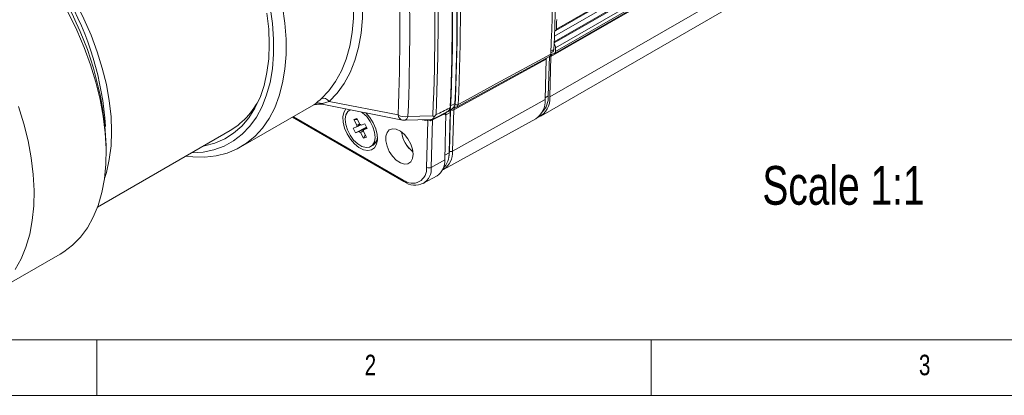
# Model space of a CAD drawing. Header units: millimetres. Extents: x 5 to 415, y 5 to 292.
# Tile 2 of 40: x 53 to 142, y 5 to 39. Entities that reach past the tile are written whole.
import ezdxf

# ---------------------------------------------------------------- set-up
doc = ezdxf.new("R2010")
doc.units = ezdxf.units.MM
doc.styles.add('SLDTEXTSTYLE0', font='TXT', dxfattribs={"width": 0.75})

msp = doc.modelspace()

# ---------------------------------------------------------------- linework, layer by layer
at = {"color": 7, "linetype": 'Continuous', "lineweight": 15}
for p, q in [((101.397, 37.953), (122.61, 50.199)), ((101.272, 35.866), (122.485, 48.113)), ((100.043, 30.229), (121.256, 42.475)), ((92.5, 31.061), (100.844, 35.619)), ((100.729, 32.045), (100.829, 35.641)), ((100.87, 31.958), (100.971, 35.601)), ((100.956, 35.939), (101.135, 36.043)), ((101.148, 35.839), (101.199, 35.844)), ((100.446, 31.713), (100.547, 35.356)), ((72.994, 27.436), (79.573, 31.235)), ((80.483, 31.26), (87.587, 29.868)), ((82.858, 30.795), (82.809, 30.767)), ((91.501, 30.477), (91.395, 26.269)), ((91.515, 30.548), (91.501, 30.477)), ((91.619, 30.597), (91.729, 30.651)), ((91.885, 30.566), (91.784, 26.923)), ((91.85, 30.778), (92.077, 30.909)), ((92.328, 31.021), (92.38, 31.025)), ((77.648, 30.123), (87.711, 24.314)), ((83.201, 29.918), (83.464, 30.016)), ((83.463, 29.4), (83.201, 29.918)), ((83.201, 29.918), (83.519, 29.906)), ((83.464, 30.016), (83.725, 29.498)), ((83.852, 29.41), (84.17, 29.528)), ((84.17, 29.528), (84.386, 29.101)), ((87.759, 29.855), (90.171, 29.922)), ((91.289, 25.41), (99.594, 29.97)), ((60.065, 22.011), (72.04, 28.924)), ((83.133, 29.142), (83.451, 29.26)), ((83.348, 28.714), (83.133, 29.142)), ((83.348, 28.714), (84.325, 29.223)), ((83.666, 28.833), (83.348, 28.714)), ((84.055, 28.227), (83.794, 28.745)), ((84.055, 28.227), (84.22, 28.518)), ((84.056, 28.843), (84.317, 28.325)), ((84.386, 29.101), (84.068, 28.983)), ((60.849, 26.919), (60.849, 27.572)), ((84.317, 28.325), (84.055, 28.227)), ((84.709, 27.476), (84.921, 27.598)), ((89.472, 24.153), (90.692, 24.823)), ((50.201, 14.007), (56.706, 17.762))]:
    msp.add_line(p, q, dxfattribs=at)
at = {"color": 7, "linetype": 'Continuous', "lineweight": 0}
for p, q in [((101.459, 38.08), (122.672, 50.326)), ((101.264, 36.832), (122.392, 49.029)), ((122.297, 49.083), (101.269, 36.945)), ((101.29, 37.447), (122.085, 49.451)), ((101.375, 36.074), (122.588, 48.32)), ((122.603, 48.649), (101.39, 36.403)), ((122.184, 47.847), (100.971, 35.601)), ((100.87, 31.958), (122.083, 44.204)), ((100.963, 36.092), (101.238, 36.25)), ((100.547, 35.356), (92.201, 30.797)), ((100.45, 31.884), (100.729, 32.045)), ((79.571, 31.239), (79.727, 31.348)), ((80.962, 31.544), (87.175, 30.327)), ((91.88, 31.122), (92.304, 31.367)), ((92.098, 27.065), (100.446, 31.713)), ((92.327, 31.281), (92.352, 31.84)), ((91.885, 30.566), (91.498, 30.342)), ((91.817, 27.071), (91.921, 30.804)), ((92.201, 30.797), (92.098, 27.065)), ((77.735, 30.174), (87.648, 24.451)), ((89.854, 29.802), (89.356, 29.899)), ((89.748, 25.595), (89.854, 29.802)), ((90.276, 29.882), (90.168, 25.586)), ((91.784, 26.923), (91.406, 26.705)), ((90.168, 25.586), (91.395, 26.269)), ((9.996, 10), (245, 10)), ((60, 5), (60, 10)), ((110, 10), (110, 5)), ((5, 5), (415, 5))]:
    msp.add_line(p, q, dxfattribs=at)
at = {"color": 7, "linetype": 'Continuous', "lineweight": 0, "flags": 128}
for points in [[(80.228, 31.786), (80.929, 32.516), (81.541, 33.363), (82.062, 34.319), (82.487, 35.378), (82.814, 36.531), (83.038, 37.77), (83.16, 39.086), (83.177, 40.47), (83.091, 41.909), (82.901, 43.395), (82.609, 44.916), (82.216, 46.46), (81.727, 48.016), (81.145, 49.573), (80.474, 51.118)], [(81.214, 51.444), (81.905, 49.854), (82.505, 48.251), (83.008, 46.65), (83.412, 45.06), (83.713, 43.495), (83.908, 41.965), (83.997, 40.483), (83.979, 39.06), (83.854, 37.705), (83.623, 36.429), (83.287, 35.242), (82.85, 34.152), (82.314, 33.168), (81.683, 32.296), (80.962, 31.544)], [(92.607, 31.271), (93.184, 31.586), (96.06, 33.157), (100.951, 35.829)], [(52.644, 16.382), (53.176, 17.339), (53.611, 18.4), (53.948, 19.556), (54.183, 20.799), (54.314, 22.12), (54.341, 23.51), (54.263, 24.957), (54.081, 26.451), (53.796, 27.982), (53.41, 29.537), (52.927, 31.106)], [(80.286, 31.355), (79.686, 31.261), (79.577, 31.231)], [(80.962, 31.544), (80.353, 31.367), (80.286, 31.355)], [(92.607, 31.271), (92.583, 31.158), (92.522, 31.075), (92.498, 31.066)], [(88.065, 30.202), (88.034, 30.115), (87.998, 30.038), (87.956, 29.973), (87.91, 29.921), (87.861, 29.884), (87.809, 29.861), (87.759, 29.853)], [(88.065, 30.202), (89.128, 30.231), (90.315, 30.262)], [(91.254, 30.356), (90.466, 29.972), (90.276, 29.882)], [(91.501, 30.477), (91.377, 30.416), (91.254, 30.356)], [(91.82, 30.948), (91.858, 30.967), (91.91, 30.992)], [(91.74, 26.485), (91.755, 26.547), (91.817, 27.071)]]:
    msp.add_lwpolyline(points, dxfattribs=at)
at = {"color": 7, "linetype": 'Continuous', "lineweight": 15, "flags": 128}
for points in [[(52.319, 48.096), (53.41, 47.018), (54.462, 45.849), (55.466, 44.601), (56.412, 43.283), (57.294, 41.906), (58.104, 40.482), (58.835, 39.022), (59.482, 37.539), (60.038, 36.044), (60.499, 34.55), (60.862, 33.07), (61.124, 31.616), (61.282, 30.199), (61.334, 28.832), (61.282, 27.526), (61.124, 26.292), (60.862, 25.139), (60.694, 24.599)], [(56.706, 17.762), (57.02, 17.955), (57.814, 18.562), (58.525, 19.292), (59.149, 20.138), (59.681, 21.095), (60.117, 22.155), (60.453, 23.311), (60.688, 24.554), (60.819, 25.876), (60.846, 27.265), (60.768, 28.712), (60.586, 30.207), (60.301, 31.737), (59.916, 33.293), (59.432, 34.861), (58.855, 36.431), (58.188, 37.992), (57.435, 39.53), (56.603, 41.036), (55.698, 42.498), (54.727, 43.905), (53.696, 45.246), (52.613, 46.513)], [(76.766, 40.118), (76.972, 38.631), (77.075, 37.187), (77.075, 35.799), (76.972, 34.475), (76.766, 33.226), (76.458, 32.06), (76.053, 30.987), (75.551, 30.015), (74.957, 29.15), (74.276, 28.399), (73.511, 27.768), (72.67, 27.261), (71.758, 26.883), (70.782, 26.635), (69.75, 26.519), (68.668, 26.537), (68.029, 26.608)], [(68.559, 26.914), (69.591, 26.983), (70.572, 27.188), (71.49, 27.525), (72.338, 27.994), (73.11, 28.589), (73.798, 29.307), (74.399, 30.141), (74.907, 31.086), (75.318, 32.134), (75.63, 33.276), (75.839, 34.504), (75.943, 35.808), (75.943, 37.178), (75.839, 38.603), (75.63, 40.072)], [(75.56, 36.714), (75.507, 38.092), (75.351, 39.519)], [(69.627, 27.531), (69.715, 27.547), (70.66, 27.794), (71.539, 28.173), (72.346, 28.682), (73.074, 29.316), (73.718, 30.07), (74.271, 30.938), (74.73, 31.913), (75.091, 32.987), (75.351, 34.152), (75.507, 35.398), (75.56, 36.714)], [(100.951, 35.829), (100.924, 35.71), (100.861, 35.63), (100.842, 35.623)], [(79.568, 31.231), (79.575, 31.232), (79.576, 31.233)], [(82.47, 30.871), (82.289, 30.558), (82.208, 30.146), (82.232, 29.664), (82.36, 29.146), (82.583, 28.626), (82.886, 28.139), (83.248, 27.72), (83.645, 27.396), (84.05, 27.189), (84.436, 27.113), (84.775, 27.174), (85.045, 27.368), (85.228, 27.68), (85.311, 28.091), (85.288, 28.572), (85.161, 29.09), (84.94, 29.61), (84.638, 30.097), (84.277, 30.517)], [(82.862, 30.794), (82.648, 30.635), (82.48, 30.335), (82.416, 29.936), (82.461, 29.472), (82.611, 28.979), (82.854, 28.498), (83.17, 28.067), (83.534, 27.722), (83.917, 27.49), (84.286, 27.39), (84.613, 27.431)], [(84.613, 27.431), (84.871, 27.608), (85.038, 27.908), (85.102, 28.306), (85.058, 28.771), (84.908, 29.264), (84.665, 29.745), (84.348, 30.176), (83.984, 30.521), (83.885, 30.594)], [(90.271, 29.943), (90.432, 30.02), (91.619, 30.599)], [(90.443, 30.161), (90.319, 30.26), (90.315, 30.262)], [(90.602, 30.357), (90.599, 30.352), (90.443, 30.161)], [(91.91, 30.992), (91.868, 30.802), (91.767, 30.674), (91.726, 30.659)], [(92.308, 31.013), (92.314, 31.018), (92.328, 31.021)], [(92.38, 31.032), (92.442, 31.037), (92.497, 31.067)], [(83.791, 29.453), (83.564, 29.324), (83.451, 29.26)], [(83.463, 29.4), (83.576, 29.451), (83.719, 29.514)], [(83.666, 28.833), (83.78, 28.897), (84.332, 29.209)], [(84.065, 28.942), (83.895, 28.818), (83.794, 28.745)], [(84.352, 29.151), (84.168, 29.042), (84.068, 28.983)], [(88.532, 26.774), (88.477, 27.227), (88.317, 27.703), (88.066, 28.16), (87.747, 28.558), (87.387, 28.86), (87.02, 29.041), (86.676, 29.083), (86.388, 28.984), (86.18, 28.752), (86.071, 28.408), (86.071, 27.982), (86.18, 27.512), (86.388, 27.04), (86.676, 26.608), (87.02, 26.254), (87.387, 26.01), (87.747, 25.897), (88.066, 25.926), (88.317, 26.093), (88.477, 26.385), (88.532, 26.774)], [(91.289, 25.41), (91.282, 25.406), (91.217, 25.373)]]:
    msp.add_lwpolyline(points, dxfattribs=at)
at = {"color": 7, "linetype": 'Continuous', "lineweight": 15}
for centre, radius, start, end in [((-87.36, 44.59), 188.514, 357.33632, 2.66368), ((-86.89, 44.914), 188.327, 357.36333, 2.63667), ((31.507, 26.309), 29.369, 2.46635, 57.52827), ((33.928, 27.706), 26.891, 3.34104, 56.65358), ((-96.226, 39.522), 188.329, 357.4041, 2.59584), ((-95.792, 39.784), 188.284, 357.43779, 2.56221), ((-95.872, 39.925), 188.398, 357.54037, 2.59469), ((-96.216, 39.539), 188.284, 357.43779, 2.56221), ((-76.263, 44.537), 177.839, 357.91927, 358.19601), ((101.335, 38.065), 0.125, 258.47659, 6.76068), ((100.924, 36.393), 0.467, 1.17822, 44.02841), ((101.185, 35.627), 0.215, 99.93289, 187.08268), ((100.996, 36.241), 0.242, 304.93048, 2.24468), ((101.163, 36.053), 0.212, 279.51778, 5.52963), ((-72.346, 44.379), 173.92, 357.26295, 357.37144), ((68.489, 34.799), 6.865, 301.1557, 337.1254), ((98.756, 31.948), 1.975, 315.89563, 2.81547), ((80.084, 29.712), 1.599, 75.55789, 108.22466), ((91.778, 31.343), 0.527, 304.64123, 2.65234), ((98.505, 31.582), 1.945, 304.04076, 3.85906), ((99.035, 31.793), 1.843, 295.20421, 5.12925), ((91.796, 30.354), 0.337, 131.55912, 185.58766), ((92.227, 30.6), 0.344, 119.97559, 185.76162), ((83.803, 29.299), 0.355, 163.50971, 186.37547), ((83.524, 29.07), 0.472, 45.97853, 64.8441), ((87.741, 30.653), 0.8, 258.91038, 271.58115), ((90.961, 29.847), 0.858, 174.705, 182.57586), ((90.153, 30.219), 0.296, 264.371, 348.63269), ((83.994, 29.173), 0.472, 225.97853, 244.8441), ((83.716, 28.943), 0.355, 343.50971, 6.37547), ((90.22, 29.177), 2.761, 188.07053, 231.92409), ((90.23, 29.183), 2.771, 188.15737, 231.83726), ((84.421, 28.335), 0.891, 304.21558, 1.13305), ((89.832, 26.829), 1.954, 316.3159, 2.77591), ((89.79, 26.156), 1.609, 304.09645, 4.03404), ((88.706, 25.629), 1.65, 232.87946, 296.8795)]:
    msp.add_arc(centre, radius, start, end, dxfattribs=at)
at = {"color": 7, "linetype": 'Continuous', "lineweight": 0}
for centre, radius, start, end in [((-95.519, 39.933), 188.325, 357.36367, 2.63633), ((-97.497, 38.788), 188.288, 357.43369, 2.56173), ((-97.721, 38.675), 188.224, 357.43833, 2.55661), ((-99.332, 38.173), 186.672, 357.59101, 2.39831), ((-99.145, 38.078), 187.376, 357.59101, 2.39831), ((70.72, 42.172), 14.082, 309.76858, 312.47371), ((80.012, 30.864), 0.562, 60.92056, 120.44052), ((80.46, 31.255), 0.579, 29.99326, 113.60694), ((80.572, 31.699), 0.447, 230.24067, 258.61995), ((92.2, 31.268), 0.127, 279.47745, 5.61926), ((92.373, 31.176), 0.151, 210.78773, 272.8293), ((92.476, 31.535), 0.295, 239.58852, 296.33639), ((87.776, 31.376), 1.209, 240.21313, 283.85957), ((87.728, 30.409), 0.559, 188.46069, 255.39779), ((48.263, 119.176), 98.394, 295.48682, 296.27476), ((91.47, 30.343), 0.216, 155.58661, 176.65903), ((91.421, 30.942), 0.398, 299.89459, 0.80604), ((92.067, 31.066), 0.3, 240.81977, 296.5116), ((92.318, 31.161), 0.141, 227.03095, 273.67575), ((89.596, 29.744), 0.264, 12.59854, 40.34833), ((85.574, 40.834), 11.919, 292.33275, 293.23612), ((90.494, 29.867), 0.218, 154.50665, 176.08901), ((90.255, 26.94), 1.847, 304.04076, 3.85906), ((91.964, 27.333), 0.3, 240.81977, 296.5116), ((88.469, 25.444), 1.288, 230.42152, 6.74656), ((88.655, 25.437), 1.521, 302.04001, 5.62063), ((89.967, 25.989), 0.451, 240.98901, 296.53541), ((87.791, 24.433), 0.144, 172.81239, 235.88994)]:
    msp.add_arc(centre, radius, start, end, dxfattribs=at)
at = {"color": 7, "linetype": 'Continuous', "lineweight": 15}
msp.add_ellipse((100.9, 35.139), major_axis=(-0.25, 0.433), ratio=0.57728, start_param=0.391989, end_param=0.753713, dxfattribs=at)
at = {"color": 7, "linetype": 'Continuous', "lineweight": 0}
for centre, major_axis, ratio, start_param, end_param in [((92.557, 30.582), (-0.254, 0.431), 0.578751, 6.269416, 7.031319), ((90.061, 29.727), (0.3, -0.02), 0.283574, 1.448622, 2.353616)]:
    msp.add_ellipse(centre, major_axis=major_axis, ratio=ratio, start_param=start_param, end_param=end_param, dxfattribs=at)

# ---------------------------------------------------------------- texts
at = {"color": 7, "linetype": 'Continuous', "lineweight": 0, "attachment_point": 1, "style": 'SLDTEXTSTYLE0'}
for s, insert, char_height in [('Scale 1:1', (120.044, 25.719), 3.5), ('2', (84.167, 8.668), 1.852), ('3', (134.167, 8.668), 1.852)]:
    msp.add_mtext(s, dxfattribs=dict(at, insert=insert, char_height=char_height))

doc.saveas('drawing.dxf')
